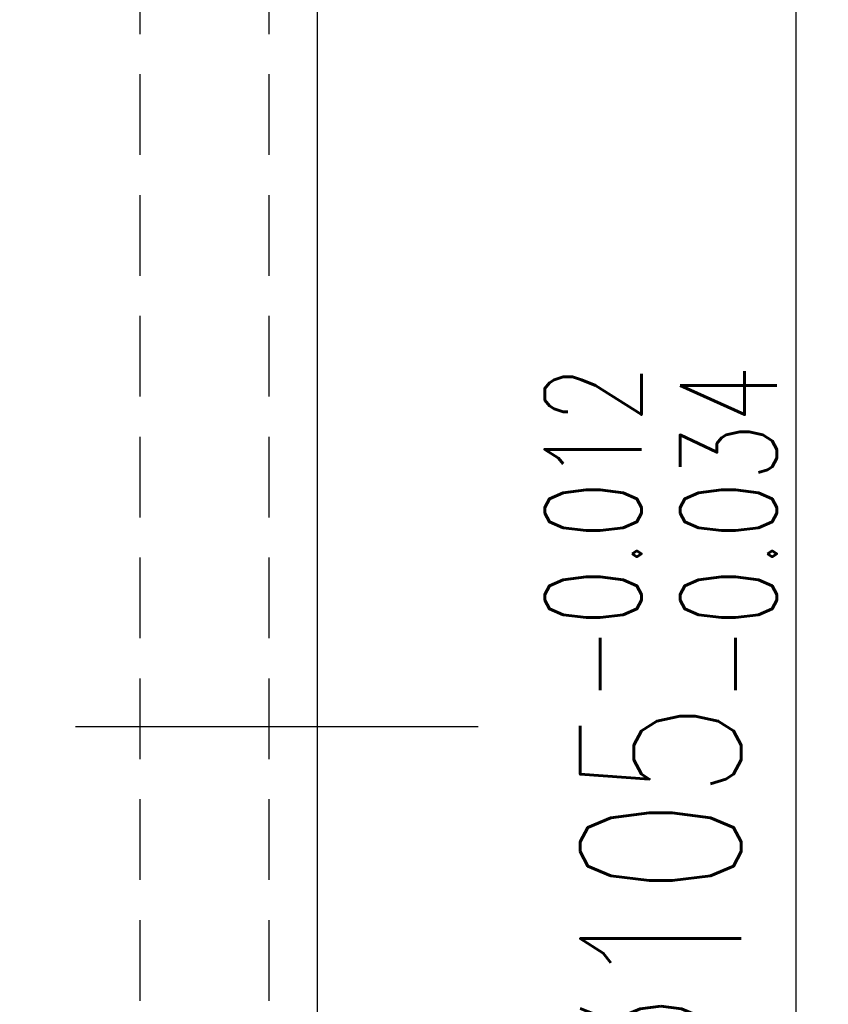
# Model space of a CAD drawing. Extents: x 732 to 1330, y 50 to 540.
# Tile 44 of 45: x 1305 to 1330, y 171 to 202. Entities that reach past the tile are written whole.
import ezdxf

# ---------------------------------------------------------------- set-up
doc = ezdxf.new("R2010")
doc.units = 0
doc.header["$MEASUREMENT"] = 0
doc.linetypes.add('CENTER', pattern=[2, 1.25, -0.25, 0.25, -0.25])
doc.linetypes.add('HIDDEN', pattern=[0.375, 0.25, -0.125])
for name, color, linetype in [('CEN', 1, 'CENTER'), ('DIM', 4, 'CONTINUOUS'), ('HID', 2, 'HIDDEN'), ('OUT', 3, 'CONTINUOUS')]:
    doc.layers.add(name, color=color, linetype=linetype)
doc.styles.add('CHN', font='SIMPLEX.shx', dxfattribs={"width": 0.7, "bigfont": 'CHINESET.shx'})
doc.dimstyles.new('CNS', dxfattribs={"dimscale": 0, "dimtxt": 4, "dimasz": 3, "dimexe": 1, "dimexo": 0.5, "dimgap": 1, "dimtad": 1, "dimdsep": 46, "dimtxsty": 'CHN', "dimcen": 0.09, "dimclrd": 256, "dimclre": 256, "dimclrt": 256, "dimadec": 0, "dimazin": 0, "dimtp": 1, "dimtm": 1, "dimtfac": 0.6, "dimtix": 1, "dimtmove": 2, "dimatfit": 3, "dimfxl": 1, "dimtvp": 0.85, "dimtolj": 1, "dimarcsym": 0})

# ---------------------------------------------------------------- blocks, each defined once
blk = doc.blocks.new('*D21')
at = {"layer": 'DIM', "color": 0, "lineweight": -2, "transparency": 16777216}
for p, q in [((1313.007, 232.275), (1330.375, 232.275)), ((1329.375, 132.275), (1329.375, 227.275)), ((1313.007, 127.275), (1330.375, 127.275))]:
    blk.add_line(p, q, dxfattribs=at)
at = {"layer": 'DIM', "color": 0, "transparency": 16777216}
for points in [[(1328.542, 227.275), (1330.209, 227.275), (1329.375, 232.275)], [(1328.542, 132.275), (1330.209, 132.275), (1329.375, 127.275)]]:
    blk.add_solid(points, dxfattribs=at)
at = {"layer": 'DIM', "color": 0, "transparency": 16777216, "insert": (1325.175, 179.775), "char_height": 5, "attachment_point": 5, "rotation": 90, "style": 'CHN'}
blk.add_mtext('\\A1;%%C105{\\H3.000000;\\S-0.012^ -0.034;}', dxfattribs=at)

msp = doc.modelspace()

# ---------------------------------------------------------------- linework, layer by layer
at = {"layer": 'CEN', "color": 7, "linetype": 'CENTER', "ltscale": 10}
msp.add_line((1319.507, 179.775), (1214.059, 179.775), dxfattribs=at)
at = {"layer": 'HID', "color": 7, "ltscale": 10}
for p, q in [((1309.007, 226.275), (1309.007, 133.275)), ((1313.007, 226.275), (1313.007, 133.275))]:
    msp.add_line(p, q, dxfattribs=at)
at = {"layer": 'OUT', "color": 7}
msp.add_line((1314.507, 230.275), (1314.507, 129.275), dxfattribs=at)

# ---------------------------------------------------------------- dimensions: what is measured, and where the dimension line sits
at = {"layer": 'DIM', "color": 7}
dim = msp.add_linear_dim(base=(1329.375, 232.275), p1=(1312.507, 127.275), p2=(1312.507, 232.275), angle=90, text='%%C<>', dimstyle='CNS', override={"dimscale": 1, "dimtxt": 5, "dimasz": 5, "dimgap": 0.7, "dimclrd": 0, "dimclre": 0, "dimclrt": 0, "dimtol": 1, "dimlim": 0, "dimtp": -0.012, "dimtm": 0.034, "dimtdec": 3, "dimtmove": 1}, dxfattribs=at)
dim.commit()
dim.dimension.update_dxf_attribs({"geometry": '*D21', "text_midpoint": (1325.175, 179.775)})

doc.saveas('drawing.dxf')
